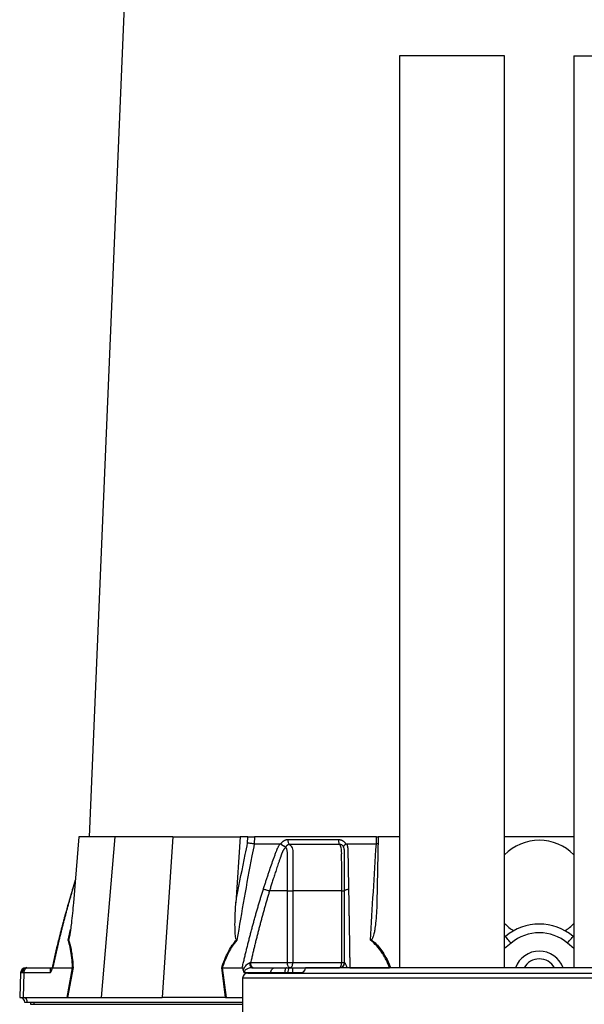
# Model space of a CAD drawing. Extents: x 110 to 817, y 31 to 2105.
# Tile 3 of 7: x 142 to 466, y 560 to 1124. Entities that reach past the tile are written whole.
import ezdxf

# ---------------------------------------------------------------- set-up
doc = ezdxf.new("R2010")
doc.units = 0
doc.layers.get('0').update_dxf_attribs({"linetype": 'CONTINUOUS'})

msp = doc.modelspace()

# ---------------------------------------------------------------- linework, layer by layer
at = {"color": 7, "linetype": 'CONTINUOUS'}
for p, q in [((217.63, 1509.2), (181.7, 655.82)), ((359.56, 1103.5), (359.56, 580.75)), ((419.86, 1103.5), (359.56, 1103.5)), ((419.86, 580.75), (419.86, 1103.5)), ((459.56, 1103.5), (459.56, 580.75)), ((459.56, 1103.5), (519.86, 1103.5)), ((175.88, 655.82), (172.69, 618.03)), ((196.36, 655.82), (175.88, 655.82)), ((196.36, 655.82), (188.59, 563.82)), ((229.7, 655.82), (196.36, 655.82)), ((229.7, 655.82), (223.54, 563.82)), ((229.7, 655.82), (268.3, 655.82)), ((268.3, 655.82), (265.77, 618.03)), ((272.66, 655.82), (268.3, 655.82)), ((272.57, 652.27), (272.66, 655.82)), ((276.47, 655.82), (276.37, 651.82)), ((346.4, 655.82), (276.47, 655.82)), ((346.37, 651.82), (346.4, 655.82)), ((346.4, 655.82), (347.11, 655.82)), ((347.29, 655.82), (346.63, 618.03)), ((359.56, 655.82), (347.29, 655.82)), ((459.56, 655.82), (419.86, 655.82)), ((291.61, 651.69), (291.69, 651.82)), ((328.78, 651.82), (328.85, 651.69)), ((347.22, 651.88), (346.37, 651.82)), ((173.78, 630.96), (172.13, 625.68)), ((173.74, 630.49), (172.27, 625.78)), ((172.15, 625.67), (172.27, 625.78)), ((295.32, 624.82), (285.1, 624.82)), ((295.32, 583.82), (295.32, 624.82)), ((298.48, 624.82), (298.48, 583.82)), ((326.45, 583.82), (326.45, 624.82)), ((169.71, 596.58), (171.06, 602.7)), ((419.86, 598.32), (420.31, 598.71)), ((459.11, 598.71), (459.56, 598.32)), ((423.55, 594.9), (419.86, 591.77)), ((459.56, 591.77), (455.87, 594.9)), ((274.31, 583.82), (295.32, 583.82)), ((295.32, 583.82), (298.48, 583.82)), ((298.48, 583.82), (326.45, 583.82)), ((326.45, 583.82), (328.12, 583.82)), ((142.4, 577.93), (141.91, 563.82)), ((142.74, 577.93), (142.4, 577.93)), ((143.25, 577.93), (142.74, 577.93)), ((144.33, 577.93), (143.25, 577.93)), ((144.33, 577.93), (143.91, 563.82)), ((159.37, 577.93), (144.33, 577.93)), ((145.4, 580.82), (145.67, 580.82)), ((145.67, 580.82), (146.07, 580.82)), ((146.07, 580.82), (146.93, 580.82)), ((146.93, 580.82), (160.4, 580.82)), ((160.85, 580.82), (172.24, 580.82)), ((169.06, 563.82), (172.25, 580.82)), ((172.5, 580.85), (169.31, 563.82)), ((259.87, 563.82), (257.71, 580.85)), ((258.05, 580.82), (258.04, 580.82)), ((258.04, 580.82), (260.2, 563.82)), ((258.05, 580.82), (269.44, 580.82)), ((285.79, 577.93), (270.75, 577.93)), ((272.68, 577.75), (606.68, 577.75)), ((274.91, 580.82), (288.38, 580.82)), ((285.79, 577.93), (285.78, 577.75)), ((293.89, 577.93), (285.79, 577.93)), ((288.38, 580.82), (294.8, 580.82)), ((295.68, 577.93), (293.89, 577.93)), ((294.8, 580.82), (296.22, 580.82)), ((298.26, 577.93), (295.68, 577.93)), ((296.22, 580.82), (298.26, 580.82)), ((298.26, 580.82), (325.19, 580.82)), ((298.26, 580.82), (298.26, 577.93)), ((303.7, 577.93), (298.26, 577.93)), ((298.26, 577.93), (298.26, 577.75)), ((573.68, 580.75), (305.68, 580.75)), ((331.12, 580.82), (353.9, 580.82)), ((353.89, 580.75), (353.91, 580.82)), ((354.49, 580.85), (354.46, 580.75)), ((269.68, 574.75), (269.68, 550.75)), ((609.68, 574.75), (269.68, 574.75)), ((141.91, 563.82), (143.91, 563.82)), ((143.91, 563.82), (169.06, 563.82)), ((146.42, 560.82), (144.81, 560.82)), ((269.68, 560.82), (146.42, 560.82)), ((148.16, 560.82), (148.16, 559.82)), ((148.16, 559.82), (150.17, 559.82)), ((150.17, 559.82), (150.17, 560.82)), ((150.17, 559.82), (269.68, 559.82)), ((169.41, 563.82), (188.59, 563.82)), ((188.59, 563.82), (223.54, 563.82)), ((259.67, 563.82), (223.54, 563.82)), ((259.87, 563.82), (260.2, 563.82)), ((260.2, 563.82), (269.68, 563.82))]:
    msp.add_line(p, q, dxfattribs=at)
at = {"color": 7, "linetype": 'CONTINUOUS', "flags": 128}
for points in [[(423.55, 594.9), (422.92, 595.64), (422.31, 596.35), (421.75, 597.01), (421.26, 597.59), (420.86, 598.07), (420.56, 598.42), (420.38, 598.64), (420.31, 598.71)], [(455.87, 594.9), (456.5, 595.64), (457.11, 596.35), (457.67, 597.01), (458.16, 597.59), (458.56, 598.07), (458.86, 598.42), (459.04, 598.64), (459.11, 598.71)], [(274.91, 580.82), (274.71, 580.88), (274.51, 581.04), (274.33, 581.3), (274.17, 581.66), (274.03, 582.09), (273.93, 582.59), (273.86, 583.13), (273.83, 583.7)], [(296.82, 580.82), (296.53, 580.88), (296.25, 581.05), (295.99, 581.33), (295.76, 581.7), (295.57, 582.16), (295.43, 582.67), (295.35, 583.24), (295.32, 583.82)], [(296.82, 580.82), (297.14, 580.88), (297.46, 581.05), (297.74, 581.33), (298, 581.7), (298.2, 582.16), (298.36, 582.67), (298.45, 583.24), (298.48, 583.82)], [(325.12, 580.82), (325.38, 580.88), (325.63, 581.05), (325.86, 581.33), (326.06, 581.7), (326.22, 582.16), (326.35, 582.67), (326.42, 583.24), (326.45, 583.82)], [(294.8, 580.82), (294.62, 580.77), (294.45, 580.6), (294.3, 580.34), (294.16, 579.98), (294.05, 579.54), (293.96, 579.04), (293.91, 578.5), (293.89, 577.93)]]:
    msp.add_lwpolyline(points, dxfattribs=at)
at = {"color": 7, "linetype": 'CONTINUOUS'}
for centre, radius, start, end in [((439.71, 625.82), 28, 90, 135.1478), ((439.71, 625.82), 28, 44.8522, 90), ((439.71, 625.82), 28, 224.8522, 238.3674), ((439.71, 575.82), 30, 49.7189, 130.2811), ((439.71, 625.82), 28, 301.6326, 315.1478), ((439.71, 575.82), 25, 49.7189, 130.2811), ((439.71, 575.82), 14.5, 19.8592, 160.1408), ((325.18, 583.8), 2.98, 270.3276, 358.0292), ((439.71, 575.82), 10, 29.5102, 150.4898), ((145.4, 577.82), 3, 90, 178), ((145.7, 577.86), 2.96, 90.6446, 178.6906), ((146.16, 577.92), 2.91, 91.7004, 179.7563), ((272.68, 574.75), 3, 90, 180), ((300.09, 578.61), 4.46, 150.2286, 188.7899), ((302.68, 580.75), 3, 270, 0), ((141.81, 560.82), 3, 0, 88), ((143.58, 561), 2.84, 356.3894, 83.4225)]:
    msp.add_arc(centre, radius, start, end, dxfattribs=at)
for centre, major_axis, ratio, start_param, end_param in [((168.65, 560.82), (5.92, 0.52), 0.499165, 1.397246, 1.415452), ((260.44, 560.82), (11.1, -0.22), 0.269565, 1.627237, 1.645443)]:
    msp.add_ellipse(centre, major_axis=major_axis, ratio=ratio, start_param=start_param, end_param=end_param, dxfattribs=at)
for points, knots in [([(272.66, 655.82), (272.94, 655.82), (273.5, 655.82), (274.52, 655.82), (275.57, 655.82), (276.17, 655.82), (276.47, 655.82)], [0, 0, 0, 0, 0.244928, 0.489856, 0.734706, 1, 1, 1, 1]), ([(265.77, 618.03), (265.99, 619.21), (267.7, 628.43), (269.95, 639.85), (272.1, 650.05), (272.57, 652.27)], [0, 0, 0, 0, 0.102589, 0.804819, 1, 1, 1, 1]), ([(276.39, 651.82), (275.93, 649.5), (273.89, 639.2), (270.47, 620.82), (267.78, 604.68), (266.42, 596.58)], [0, 0, 0, 0, 0.127099, 0.56229, 1, 1, 1, 1]), ([(276.37, 651.82), (276.09, 651.84), (275.53, 651.87), (274.51, 651.97), (273.48, 652.11), (272.85, 652.22), (272.57, 652.27), (272.57, 652.27)], [0, 0, 0, 0, 0.243078, 0.486114, 0.730221, 0.994532, 1, 1, 1, 1]), ([(281.58, 625.78), (281.79, 626.47), (282.23, 627.84), (282.89, 629.89), (283.56, 631.93), (284.23, 633.95), (285.11, 636.57), (286.22, 639.77), (287.34, 642.93), (288.25, 645.44), (288.8, 646.93), (289.19, 647.99), (289.43, 648.59), (289.65, 649.1), (289.88, 649.61), (290.15, 650.14), (290.47, 650.71), (290.82, 651.27), (291.06, 651.64), (291.19, 651.82)], [0, 0, 0, 0, 0.077777, 0.1552, 0.232272, 0.308995, 0.385372, 0.530526, 0.674474, 0.747423, 0.819615, 0.846383, 0.869761, 0.889755, 0.906383, 0.929523, 0.9528, 0.976272, 1, 1, 1, 1]), ([(294.25, 649.8), (294.19, 649.73), (294.06, 649.59), (293.87, 649.37), (293.7, 649.15), (293.53, 648.93), (293.37, 648.71), (293.22, 648.49), (293.08, 648.27), (292.95, 648.06), (292.82, 647.84), (292.71, 647.63), (292.6, 647.42), (292.5, 647.22), (292.4, 646.97), (292.28, 646.68), (292.15, 646.35), (292.02, 646.01), (291.91, 645.68), (291.82, 645.4), (291.74, 645.16), (291.66, 644.93), (291.55, 644.62), (291.41, 644.23), (291.12, 643.4), (290.69, 642.15), (290.14, 640.55), (289.62, 639.01), (288.96, 637.02), (288.17, 634.64), (287.29, 631.9), (286.49, 629.36), (285.77, 627.02), (285.32, 625.53), (285.1, 624.82)], [0, 0, 0, 0, 0.010662, 0.021198, 0.031594, 0.041839, 0.051919, 0.061821, 0.071533, 0.08104, 0.09033, 0.099392, 0.108213, 0.116783, 0.125091, 0.138719, 0.152205, 0.165558, 0.178786, 0.1919, 0.198167, 0.207477, 0.219813, 0.235151, 0.25346, 0.319418, 0.382864, 0.443812, 0.502275, 0.618272, 0.726011, 0.825493, 0.916782, 1, 1, 1, 1]), ([(291.19, 651.82), (291.22, 651.82), (291.28, 651.82), (291.37, 651.8), (291.46, 651.78), (291.54, 651.74), (291.59, 651.71), (291.61, 651.69)], [0, 0, 0, 0, 0.212576, 0.416535, 0.614103, 0.807726, 1, 1, 1, 1]), ([(291.61, 651.69), (291.65, 651.66), (291.73, 651.6), (291.85, 651.51), (291.98, 651.43), (292.1, 651.34), (292.22, 651.26), (292.34, 651.17), (292.46, 651.1), (292.58, 651.02), (292.76, 650.9), (293, 650.76), (293.29, 650.59), (293.55, 650.45), (293.77, 650.32), (293.96, 650.22), (294.11, 650.13), (294.22, 650.06), (294.31, 649.99), (294.35, 649.94), (294.37, 649.92)], [0, 0, 0, 0, 0.048652, 0.096489, 0.14339, 0.189242, 0.233941, 0.277392, 0.319512, 0.360225, 0.399465, 0.506174, 0.603082, 0.689684, 0.765815, 0.831582, 0.887296, 0.933441, 0.970686, 1, 1, 1, 1]), ([(291.69, 651.82), (291.73, 651.89), (291.8, 652.02), (291.93, 652.22), (292.06, 652.4), (292.2, 652.58), (292.34, 652.75), (292.49, 652.91), (292.64, 653.06), (292.8, 653.2), (292.96, 653.34), (293.13, 653.47), (293.31, 653.59), (293.49, 653.7), (293.74, 653.84), (294.05, 653.99), (294.43, 654.13), (294.82, 654.22), (295.21, 654.28), (295.48, 654.29), (295.61, 654.29)], [0, 0, 0, 0, 0.0442489, 0.088103, 0.1316437, 0.1749545, 0.21812, 0.2612256, 0.3043574, 0.347601, 0.3910414, 0.4347626, 0.4788469, 0.5233746, 0.5684236, 0.6548026, 0.7405374, 0.8262412, 0.9125282, 1, 1, 1, 1]), ([(296.62, 651.43), (296.57, 651.43), (296.47, 651.44), (296.33, 651.42), (296.18, 651.4), (296.04, 651.37), (295.9, 651.34), (295.76, 651.29), (295.62, 651.23), (295.42, 651.12), (295.18, 650.96), (294.91, 650.72), (294.71, 650.48), (294.56, 650.27), (294.46, 650.08), (294.41, 649.96), (294.39, 649.91)], [0, 0, 0, 0, 0.0533131, 0.1065955, 0.1598714, 0.213166, 0.2665045, 0.3199125, 0.373415, 0.427036, 0.5644698, 0.6852125, 0.7892378, 0.8764423, 0.9467108, 1, 1, 1, 1]), ([(295.32, 624.82), (295.32, 629.05), (295.32, 633.28), (295.32, 639.63), (295.32, 642.27), (295.32, 645.18), (295.32, 646.1), (295.32, 646.5), (295.32, 646.76), (295.32, 646.89), (295.32, 647.29), (295.3, 647.55), (295.22, 648.07), (295.17, 648.32), (295.02, 648.79), (294.93, 649.01), (294.76, 649.31), (294.7, 649.41), (294.56, 649.58), (294.48, 649.66), (294.39, 649.72)], [0, 0, 0, 0, 0.5, 0.5, 0.75, 0.8125, 0.84375, 0.859375, 0.859375, 0.875, 0.875, 0.90625, 0.90625, 0.9375, 0.9375, 0.96875, 0.96875, 0.984375, 0.984375, 1, 1, 1, 1]), ([(295.61, 654.29), (295.61, 654.01), (295.62, 653.72), (295.71, 653.13), (295.78, 652.84), (295.96, 652.32), (296.08, 652.09), (296.33, 651.7), (296.48, 651.55), (296.62, 651.43)], [0, 0, 0, 0, 0.25, 0.25, 0.5, 0.5, 0.75, 0.75, 1, 1, 1, 1]), ([(325.4, 651.43), (324.24, 651.43), (321.79, 651.43), (318.25, 651.43), (314.54, 651.43), (312.04, 651.43), (309.44, 651.43), (306.97, 651.43), (303.36, 651.43), (300, 651.43), (297.69, 651.43), (296.62, 651.43)], [0.7589111, 0.7589111, 0.7589111, 0.7589111, 0.7820302, 0.8131687, 0.8443073, 0.8754458, 0.8754458, 0.9065844, 0.9377229, 0.9688615, 0.9919807, 0.9919807, 0.9919807, 0.9919807]), ([(296.62, 651.43), (296.75, 651.34), (297.19, 651.02), (297.81, 650.17), (298.33, 648.79), (298.5, 647.28), (298.45, 644.8), (298.48, 642.49), (298.48, 640.54), (298.48, 640.05), (298.48, 635.96), (298.48, 630.91), (298.48, 625.88), (298.48, 624.82)], [0, 0, 0, 0, 0.023776, 0.080089, 0.137233, 0.194942, 0.243598, 0.404387, 0.444584, 0.454633, 0.457146, 0.885499, 1, 1, 1, 1]), ([(324.59, 654.29), (324.67, 654.29), (324.81, 654.29), (325.03, 654.28), (325.24, 654.25), (325.45, 654.22), (325.66, 654.17), (325.86, 654.12), (326.07, 654.06), (326.27, 653.98), (326.47, 653.9), (326.73, 653.78), (327.03, 653.61), (327.38, 653.38), (327.71, 653.13), (328.01, 652.84), (328.29, 652.53), (328.55, 652.19), (328.7, 651.95), (328.78, 651.82)], [0, 0, 0, 0, 0.043919, 0.087472, 0.13073, 0.173768, 0.216664, 0.259492, 0.30233, 0.345255, 0.388344, 0.431671, 0.51489, 0.596546, 0.677156, 0.757259, 0.837405, 0.91814, 1, 1, 1, 1]), ([(324.59, 654.29), (324.59, 654.01), (324.6, 653.72), (324.67, 653.13), (324.73, 652.84), (324.87, 652.32), (324.96, 652.09), (325.17, 651.7), (325.28, 651.54), (325.4, 651.43)], [0, 0, 0, 0, 0.25, 0.25, 0.5, 0.5, 0.75, 0.75, 1, 1, 1, 1]), ([(327.61, 649.92), (327.6, 649.95), (327.56, 650.03), (327.5, 650.16), (327.41, 650.31), (327.3, 650.48), (327.16, 650.65), (326.98, 650.83), (326.77, 651.01), (326.53, 651.16), (326.26, 651.29), (325.98, 651.38), (325.69, 651.43), (325.49, 651.43), (325.4, 651.43)], [0, 0, 0, 0, 0.038504, 0.086514, 0.144034, 0.211029, 0.287449, 0.37325, 0.468405, 0.572922, 0.680036, 0.786786, 0.893373, 1, 1, 1, 1]), ([(326.45, 624.82), (326.45, 626.82), (326.45, 632.32), (326.45, 637.84), (326.45, 642.85), (326.43, 644.8), (326.46, 647.28), (326.35, 648.79), (326.04, 650.17), (325.69, 651.02), (325.46, 651.34), (325.4, 651.43)], [0, 0, 0, 0, 0.215903, 0.593759, 0.595613, 0.756402, 0.805057, 0.862766, 0.91991, 0.976222, 1, 1, 1, 1]), ([(327.62, 649.92), (327.61, 649.94), (327.6, 649.96), (327.59, 650), (327.58, 650.05), (327.57, 650.09), (327.56, 650.14), (327.56, 650.19), (327.57, 650.25), (327.58, 650.32), (327.6, 650.39), (327.63, 650.47), (327.68, 650.56), (327.74, 650.66), (327.82, 650.77), (327.92, 650.9), (328.05, 651.04), (328.21, 651.19), (328.39, 651.35), (328.61, 651.52), (328.77, 651.63), (328.85, 651.69)], [0, 0, 0, 0, 0.017248, 0.037456, 0.060913, 0.087838, 0.118407, 0.152763, 0.191026, 0.233291, 0.279627, 0.330072, 0.384627, 0.443251, 0.505852, 0.572276, 0.648655, 0.730209, 0.816408, 0.906598, 1, 1, 1, 1]), ([(328.12, 624.82), (328.12, 626.05), (328.11, 628.68), (328.11, 632.91), (328.11, 636.4), (328.11, 639), (328.11, 640.54), (328.11, 642.15), (328.11, 643.41), (328.11, 644.32), (328.11, 644.86), (328.11, 645.39), (328.11, 645.93), (328.11, 646.46), (328.11, 646.9), (328.11, 647.22), (328.1, 647.45), (328.09, 647.68), (328.07, 647.93), (328.04, 648.18), (328, 648.44), (327.95, 648.71), (327.9, 648.98), (327.83, 649.25), (327.75, 649.53), (327.69, 649.71), (327.66, 649.8)], [0, 0, 0, 0, 0.1430849, 0.3087961, 0.4974272, 0.5558348, 0.6167425, 0.6801666, 0.746121, 0.7674049, 0.7887232, 0.8100742, 0.8314556, 0.8528654, 0.8743009, 0.8830022, 0.8923359, 0.9022824, 0.9128154, 0.9239043, 0.9355143, 0.9476077, 0.9601447, 0.9730839, 0.986383, 1, 1, 1, 1]), ([(328.85, 651.69), (328.88, 651.7), (328.92, 651.73), (329, 651.76), (329.07, 651.79), (329.16, 651.81), (329.24, 651.82), (329.3, 651.82), (329.33, 651.82)], [0, 0, 0, 0, 0.160202, 0.321039, 0.484027, 0.650625, 0.822199, 1, 1, 1, 1]), ([(329.33, 651.82), (329.36, 651.72), (329.43, 651.51), (329.53, 651.2), (329.62, 650.88), (329.7, 650.56), (329.77, 650.24), (329.83, 649.92), (329.88, 649.59), (329.92, 649.27), (329.96, 648.85), (329.99, 648.26), (330.01, 647.41), (330.03, 646.35), (330.05, 645.14), (330.09, 643.13), (330.14, 640.3), (330.2, 636.7), (330.27, 633.09), (330.33, 629.45), (330.38, 627.01), (330.4, 625.78)], [0, 0, 0, 0, 0.013423, 0.026738, 0.039956, 0.053088, 0.066144, 0.079134, 0.09207, 0.104963, 0.117824, 0.141662, 0.172831, 0.217057, 0.263491, 0.312127, 0.449156, 0.58733, 0.723761, 0.861313, 1, 1, 1, 1]), ([(342.99, 596.58), (343.5, 605.84), (344.04, 615.08), (345.16, 633.49), (345.74, 642.67), (346.35, 651.82)], [0, 0, 0, 0, 0.5, 0.5, 1, 1, 1, 1]), ([(172.13, 625.68), (171.62, 623.95), (170.68, 620.81), (169.47, 616.59), (168.56, 613.35), (167.93, 611.04), (167.42, 609.16), (166.82, 606.91), (165.95, 603.63), (164.8, 599.13), (163.4, 593.48), (161.84, 586.94), (160.79, 582.27), (160.25, 579.86)], [0, 0, 0, 0, 0.114972, 0.208015, 0.279155, 0.328402, 0.359854, 0.40261, 0.476353, 0.574573, 0.69727, 0.844439, 1, 1, 1, 1]), ([(172.27, 625.78), (172.07, 625.11), (171.67, 623.77), (171.08, 621.75), (170.5, 619.71), (169.92, 617.66), (169.35, 615.6), (168.78, 613.52), (168.22, 611.44), (167.66, 609.33), (167.11, 607.22), (166.56, 605.09), (166.02, 602.95), (165.48, 600.8), (164.95, 598.63), (164.42, 596.45), (163.9, 594.25), (163.38, 592.05), (162.86, 589.83), (162.35, 587.6), (161.85, 585.35), (161.34, 583.09), (161.02, 581.58), (160.85, 580.82)], [0, 0, 0, 0, 0.045336, 0.090894, 0.136674, 0.182678, 0.228907, 0.275362, 0.322044, 0.368954, 0.416093, 0.463462, 0.511063, 0.558896, 0.606962, 0.655262, 0.703798, 0.752569, 0.801578, 0.850824, 0.900309, 0.950034, 1, 1, 1, 1]), ([(269.44, 580.82), (269.64, 581.66), (270.03, 583.33), (270.62, 585.82), (271.21, 588.3), (271.81, 590.76), (272.42, 593.21), (273.04, 595.64), (273.66, 598.06), (274.28, 600.45), (274.91, 602.84), (275.55, 605.2), (276.2, 607.55), (276.85, 609.89), (277.5, 612.21), (278.17, 614.51), (278.84, 616.79), (279.51, 619.06), (280.19, 621.32), (280.88, 623.56), (281.35, 625.04), (281.58, 625.78)], [0, 0, 0, 0, 0.055211, 0.110128, 0.164753, 0.219086, 0.273129, 0.326884, 0.38035, 0.43353, 0.486425, 0.539036, 0.591365, 0.643413, 0.695181, 0.746671, 0.797884, 0.848822, 0.899487, 0.949879, 1, 1, 1, 1]), ([(285.1, 624.82), (284.89, 624.11), (284.46, 622.69), (283.83, 620.54), (283.2, 618.37), (282.57, 616.19), (281.95, 613.99), (281.33, 611.77), (280.72, 609.54), (280.12, 607.28), (279.51, 605.01), (278.92, 602.73), (278.32, 600.42), (277.74, 598.1), (277.15, 595.77), (276.57, 593.41), (276, 591.04), (275.43, 588.65), (274.87, 586.24), (274.5, 584.63), (274.31, 583.82)], [0, 0, 0, 0, 0.0526354, 0.1056085, 0.1589205, 0.2125726, 0.2665659, 0.3209015, 0.3755805, 0.4306039, 0.4859727, 0.541688, 0.5977508, 0.6541621, 0.7109228, 0.7680338, 0.8254962, 0.8833107, 0.9414784, 1, 1, 1, 1]), ([(281.58, 625.78), (281.79, 625.76), (282.04, 625.72), (282.62, 625.6), (282.94, 625.52), (283.6, 625.34), (283.93, 625.24), (284.56, 625.03), (284.85, 624.92), (285.1, 624.82)], [0, 0, 0, 0, 0.25, 0.25, 0.5, 0.5, 0.75, 0.75, 1, 1, 1, 1]), ([(295.32, 624.82), (295.8, 624.82), (296.36, 624.82), (297.47, 624.82), (298.02, 624.82), (298.48, 624.82)], [0, 0, 0, 0, 0.5, 0.5, 1, 1, 1, 1]), ([(326.45, 624.82), (326.95, 624.82), (327.37, 624.82), (327.96, 624.82), (328.12, 624.82), (328.12, 624.82)], [0, 0, 0, 0, 0.5, 0.5, 1, 1, 1, 1]), ([(328.12, 624.82), (328.12, 624.92), (328.16, 625.03), (328.38, 625.24), (328.54, 625.34), (328.97, 625.52), (329.23, 625.6), (329.8, 625.72), (330.1, 625.76), (330.4, 625.78)], [0, 0, 0, 0, 0.25, 0.25, 0.5, 0.5, 0.75, 0.75, 1, 1, 1, 1]), ([(328.12, 583.82), (328.12, 584.68), (328.12, 586.38), (328.12, 588.93), (328.12, 591.46), (328.12, 593.97), (328.12, 596.45), (328.12, 598.92), (328.12, 601.37), (328.12, 603.8), (328.12, 606.22), (328.12, 608.61), (328.12, 610.98), (328.12, 613.34), (328.12, 615.67), (328.12, 617.99), (328.12, 620.28), (328.12, 622.56), (328.12, 624.07), (328.12, 624.82)], [0, 0, 0, 0, 0.061953, 0.1235092, 0.1846696, 0.2454354, 0.3058076, 0.3657873, 0.4253757, 0.4845739, 0.543383, 0.6018043, 0.659839, 0.7174883, 0.7747536, 0.831636, 0.888137, 0.9442579, 1, 1, 1, 1]), ([(330.4, 625.78), (330.41, 625.11), (330.44, 623.77), (330.47, 621.75), (330.51, 619.71), (330.54, 617.66), (330.58, 615.6), (330.61, 613.52), (330.64, 611.44), (330.68, 609.33), (330.71, 607.22), (330.75, 605.09), (330.78, 602.95), (330.82, 600.8), (330.85, 598.63), (330.89, 596.45), (330.92, 594.25), (330.95, 592.05), (330.99, 589.83), (331.02, 587.6), (331.05, 585.35), (331.08, 583.09), (331.1, 581.58), (331.12, 580.82)], [0, 0, 0, 0, 0.045336, 0.090894, 0.136674, 0.182678, 0.228907, 0.275362, 0.322044, 0.368954, 0.416093, 0.463462, 0.511063, 0.558896, 0.606962, 0.655262, 0.703798, 0.752569, 0.801578, 0.850824, 0.900309, 0.950034, 1, 1, 1, 1]), ([(172.69, 618.03), (172.51, 616.04), (172.16, 612.11), (171.6, 606.95), (171.11, 602.99), (170.75, 600.48), (170.49, 598.89), (170.27, 597.82), (170.1, 597.11), (169.97, 596.87), (169.94, 596.82)], [0, 0, 0, 0, 0.276315, 0.544228, 0.717559, 0.828273, 0.898433, 0.942708, 0.987327, 1, 1, 1, 1]), ([(266.15, 596.82), (266.1, 596.88), (265.93, 597.09), (265.73, 597.93), (265.54, 599.18), (265.34, 602.35), (265.26, 607.14), (265.46, 612.91), (265.68, 616.54), (265.77, 618.03)], [0, 0, 0, 0, 0.014357, 0.049628, 0.124372, 0.199441, 0.496383, 0.793753, 1, 1, 1, 1]), ([(346.63, 618.03), (346.57, 616.04), (346.45, 612.11), (346.01, 606.95), (345.49, 602.99), (345.01, 600.48), (344.61, 598.89), (344.22, 597.82), (343.91, 597.11), (343.57, 596.87), (343.49, 596.82)], [0, 0, 0, 0, 0.276314, 0.544227, 0.717558, 0.828271, 0.898432, 0.942707, 0.987325, 1, 1, 1, 1]), ([(169.94, 596.82), (169.87, 596.74), (169.8, 596.66), (169.71, 596.58), (169.71, 596.58)], [0, 0, 0, 0, 0.977817, 1, 1, 1, 1]), ([(172.24, 580.82), (172.21, 581.41), (172.08, 583.78), (171.7, 587.8), (170.94, 592.66), (170.12, 595.26), (169.71, 596.58)], [0, 0, 0, 0, 0.096819, 0.393268, 0.691598, 1, 1, 1, 1]), ([(169.94, 596.82), (170.2, 596.02), (170.74, 594.35), (171.38, 591.36), (171.97, 587.53), (172.31, 583.95), (172.46, 581.5), (172.5, 580.85)], [0, 0, 0, 0, 0.187655, 0.392203, 0.596857, 0.893341, 1, 1, 1, 1]), ([(257.71, 580.85), (257.93, 581.5), (258.77, 583.95), (260.22, 587.53), (262.2, 591.36), (264.09, 594.35), (265.48, 596.02), (266.15, 596.82)], [0, 0, 0, 0, 0.10666, 0.403143, 0.607795, 0.812343, 1, 1, 1, 1]), ([(266.42, 596.58), (265.38, 595.31), (263.26, 592.72), (260.7, 587.86), (259.05, 583.78), (258.25, 581.41), (258.05, 580.82)], [0, 0, 0, 0, 0.297892, 0.606737, 0.903183, 1, 1, 1, 1]), ([(266.42, 596.58), (266.42, 596.58), (266.34, 596.66), (266.25, 596.74), (266.15, 596.82)], [0, 0, 0, 0, 0.022169, 1, 1, 1, 1]), ([(343.49, 596.82), (343.33, 596.74), (343.17, 596.66), (343, 596.58), (342.99, 596.58)], [0, 0, 0, 0, 0.977857, 1, 1, 1, 1]), ([(353.9, 580.82), (353.32, 582.35), (352.67, 583.85), (351.58, 586.03), (351.19, 586.75), (350.38, 588.16), (349.95, 588.85), (348.6, 590.86), (347.62, 592.13), (345.45, 594.49), (344.27, 595.58), (342.99, 596.58)], [0, 0, 0, 0, 0.25, 0.25, 0.375, 0.375, 0.5, 0.5, 0.75, 0.75, 1, 1, 1, 1]), ([(343.49, 596.82), (344.42, 596.02), (346.36, 594.35), (348.89, 591.36), (351.46, 587.53), (353.25, 583.95), (354.23, 581.5), (354.49, 580.85)], [0, 0, 0, 0, 0.187656, 0.392204, 0.596857, 0.89334, 1, 1, 1, 1]), ([(270.06, 579.41), (270.09, 579.49), (270.24, 579.91), (270.76, 580.96), (271.66, 582.2), (272.73, 583.18), (273.43, 583.59), (273.76, 583.68), (273.83, 583.7)], [0, 0, 0, 0, 0.044061, 0.224376, 0.592587, 0.811389, 0.961186, 1, 1, 1, 1]), ([(273.83, 583.7), (273.98, 583.75), (274.13, 583.79), (274.31, 583.82), (274.31, 583.82)], [0, 0, 0, 0, 0.999888, 1, 1, 1, 1]), ([(275.81, 580.82), (275.61, 580.82), (275.42, 580.9), (275.05, 581.2), (274.89, 581.42), (274.61, 581.98), (274.5, 582.31), (274.35, 583.04), (274.31, 583.43), (274.31, 583.82)], [0, 0, 0, 0, 0.25, 0.25, 0.5, 0.5, 0.75, 0.75, 1, 1, 1, 1]), ([(325.12, 580.82), (325.51, 580.82), (325.9, 580.9), (326.63, 581.2), (326.96, 581.42), (327.51, 581.98), (327.74, 582.31), (328.04, 583.04), (328.12, 583.43), (328.12, 583.82)], [0, 0, 0, 0, 0.25, 0.25, 0.5, 0.5, 0.75, 0.75, 1, 1, 1, 1]), ([(328.15, 583.7), (328.21, 583.6), (328.29, 583.47), (328.52, 583.02), (328.9, 582.24), (329.25, 581.31), (329.46, 580.75)], [0, 0, 0, 0, 0.210566, 0.251903, 0.544597, 1, 1, 1, 1]), ([(144.33, 577.93), (144.39, 578.34), (144.51, 579.2), (145.21, 580.17), (146.07, 580.73), (146.65, 580.79), (146.93, 580.82)], [0, 0, 0, 0, 0.270699, 0.562317, 0.789295, 1, 1, 1, 1]), ([(159.37, 577.93), (159.37, 577.93), (159.37, 578.02), (159.48, 578.14), (159.54, 578.39), (159.61, 578.65), (159.64, 578.88), (159.65, 579.21), (159.6, 579.77), (159.58, 580.29), (159.82, 580.68), (160.09, 580.81), (160.36, 580.82), (160.4, 580.82), (160.4, 580.82)], [0, 0, 0, 0, 0.0000077, 0.0467018, 0.0917049, 0.1297933, 0.1759748, 0.2151371, 0.3360714, 0.6356438, 0.8283931, 0.9539467, 0.9999889, 1, 1, 1, 1]), ([(160.15, 579.41), (160.11, 579.25), (160.06, 579.09), (159.95, 578.8), (159.89, 578.66), (159.76, 578.41), (159.68, 578.3), (159.53, 578.1), (159.45, 578.01), (159.37, 577.93)], [0, 0, 0, 0, 0.25, 0.25, 0.5, 0.5, 0.75, 0.75, 1, 1, 1, 1]), ([(160.85, 580.82), (160.81, 580.81), (160.72, 580.79), (160.56, 580.59), (160.35, 580.14), (160.23, 579.69), (160.15, 579.41)], [0, 0, 0, 0, 0.116912, 0.2692, 0.54026, 1, 1, 1, 1]), ([(160.31, 580.13), (160.27, 579.98), (160.22, 579.74), (160.17, 579.5), (160.15, 579.41)], [0, 0, 0, 0, 0.6691747, 1, 1, 1, 1]), ([(258.04, 580.82), (257.94, 580.83), (257.84, 580.84), (257.72, 580.85), (257.71, 580.85)], [0, 0, 0, 0, 0.976243, 1, 1, 1, 1]), ([(270.06, 579.41), (270.04, 579.52), (269.97, 579.88), (269.85, 580.32), (269.67, 580.68), (269.55, 580.81), (269.47, 580.82), (269.45, 580.82)], [0, 0, 0, 0, 0.171794, 0.597033, 0.766223, 0.937379, 1, 1, 1, 1]), ([(270.75, 577.93), (270.75, 577.93), (270.72, 577.96), (270.55, 578.15), (270.27, 578.57), (270.13, 579.13), (270.06, 579.41)], [0, 0, 0, 0, 0.0059131, 0.1051743, 0.552667, 1, 1, 1, 1]), ([(274.91, 580.82), (274.91, 580.82), (274.68, 580.82), (274.33, 580.78), (273.62, 580.64), (272.62, 580.29), (271.66, 579.77), (271.02, 579.19), (270.79, 578.86), (270.7, 578.62), (270.66, 578.38), (270.68, 578.15), (270.74, 577.98), (270.75, 577.93), (270.75, 577.93)], [0, 0, 0, 0, 0.00001, 0.119095, 0.171501, 0.364274, 0.663879, 0.784817, 0.836931, 0.870207, 0.912502, 0.953291, 0.999987, 1, 1, 1, 1]), ([(285.79, 577.93), (285.8, 578.27), (285.86, 578.65), (286.13, 579.36), (286.33, 579.7), (286.83, 580.26), (287.13, 580.48), (287.76, 580.76), (288.08, 580.82), (288.38, 580.82)], [0, 0, 0, 0, 0.25, 0.25, 0.5, 0.5, 0.75, 0.75, 1, 1, 1, 1])]:
    msp.add_open_spline(points, degree=3, knots=knots, dxfattribs=at)
for points in [[(276.38, 651.82), (278.78, 651.82), (283.65, 651.82), (288.66, 651.82), (291.19, 651.82)], [(295.61, 654.29), (304.9, 654.29), (314.59, 654.29), (324.59, 654.29)], [(329.33, 651.82), (332.12, 651.82), (337.76, 651.82), (343.48, 651.82), (346.36, 651.82)], [(326.45, 624.82), (316.8, 624.82), (307.45, 624.82), (298.48, 624.82)], [(328.12, 583.82), (328.12, 583.78), (328.13, 583.74), (328.15, 583.7)], [(172.25, 580.82), (172.25, 580.82), (172.25, 580.82), (172.24, 580.82)], [(172.25, 580.82), (172.35, 580.83), (172.43, 580.84), (172.5, 580.85)], [(353.91, 580.82), (353.91, 580.82), (353.91, 580.82), (353.9, 580.82)], [(353.91, 580.82), (354.11, 580.83), (354.3, 580.84), (354.49, 580.85)], [(169.06, 563.82), (169.16, 563.82), (169.24, 563.82), (169.31, 563.82)]]:
    msp.add_open_spline(points, degree=3, dxfattribs=at)

doc.saveas('drawing.dxf')
